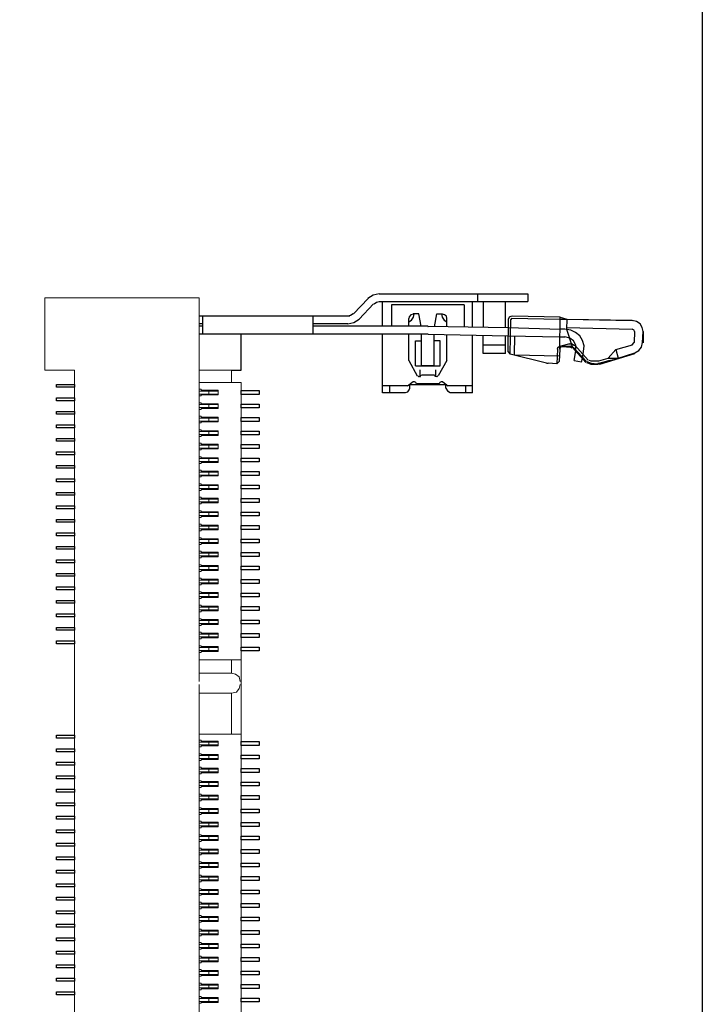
# Model space of a CAD drawing. Header units: millimetres. Extents: x -33 to 164, y -5 to 193.
# Tile 6 of 14: x 110 to 140, y 44 to 87. Entities that reach past the tile are written whole.
import ezdxf

# ---------------------------------------------------------------- set-up
doc = ezdxf.new("R2010")
doc.units = ezdxf.units.MM
doc.header["$LTSCALE"] = 0.1
doc.layers.get('0').update_dxf_attribs({"color": 1})
doc.layers.add('Assembly', color=7, linetype='Continuous')

# ---------------------------------------------------------------- blocks, each defined once
blk = doc.blocks.new('ddr2sodimm')
for p, q in [((125.646, 75.299), (132.248, 75.299)), ((130.005, 75.299), (130.005, 74.961)), ((132.248, 75.299), (132.248, 74.961)), ((125.16, 75.088), (124.504, 74.411)), ((125.393, 74.855), (124.758, 74.178)), ((125.646, 74.961), (132.248, 74.961)), ((125.795, 73.861), (125.795, 74.961)), ((129.794, 73.797), (129.794, 74.961)), ((130.259, 74.961), (130.259, 73.818)), ((131.254, 73.797), (131.254, 74.961)), ((129.413, 74.813), (126.197, 74.813)), ((126.197, 74.813), (126.197, 73.861)), ((127.403, 74.411), (127.149, 74.411)), ((127.509, 73.861), (127.403, 74.411)), ((129.413, 74.813), (129.413, 73.861)), ((124.335, 74.305), (117.648, 74.305)), ((117.796, 74.305), (117.796, 73.501)), ((122.705, 73.501), (122.705, 74.305)), ((126.958, 73.861), (126.958, 74.199)), ((128.651, 73.839), (128.651, 74.199)), ((131.381, 74.157), (131.36, 72.739)), ((131.529, 74.199), (131.487, 74.157)), ((131.529, 74.22), (133.687, 74.178)), ((133.687, 74.263), (131.55, 74.305)), ((133.687, 74.178), (133.984, 74.178)), ((133.984, 74.178), (133.962, 73.734)), ((133.984, 74.178), (136.882, 74.114)), ((133.984, 74.178), (136.882, 74.136)), ((117.796, 73.966), (117.648, 73.966)), ((117.796, 73.861), (117.648, 73.861)), ((124.25, 73.966), (122.705, 73.966)), ((127.805, 73.861), (122.705, 73.861)), ((127.826, 73.839), (127.805, 73.839)), ((127.826, 73.861), (131.381, 73.797)), ((129.413, 73.861), (129.413, 73.839)), ((131.381, 73.797), (133.687, 73.734)), ((133.899, 73.734), (133.687, 73.734)), ((133.962, 73.734), (134.237, 72.908)), ((133.984, 73.797), (136.882, 73.734)), ((136.988, 73.628), (136.967, 73.141)), ((127.805, 73.501), (117.648, 73.501)), ((119.511, 71.903), (119.511, 73.501)), ((125.795, 70.898), (125.795, 73.501)), ((126.958, 72.337), (126.958, 73.501)), ((127.255, 73.205), (127.53, 73.205)), ((127.255, 72.104), (127.255, 73.205)), ((127.53, 72.104), (127.53, 73.501)), ((127.826, 73.501), (127.805, 73.501)), ((127.826, 73.501), (131.381, 73.437)), ((128.08, 72.104), (128.08, 73.48)), ((128.651, 72.337), (128.651, 73.48)), ((129.794, 70.898), (129.794, 73.458)), ((130.259, 72.654), (130.259, 73.458)), ((131.254, 72.654), (131.254, 73.437)), ((131.381, 73.437), (133.666, 73.395)), ((131.656, 72.591), (131.677, 73.437)), ((133.666, 73.395), (133.899, 73.395)), ((136.882, 73.035), (136.967, 73.141)), ((131.254, 73.014), (130.259, 73.014)), ((131.254, 72.654), (130.259, 72.654)), ((133.666, 72.845), (133.645, 72.295)), ((134.111, 73.078), (133.708, 72.972)), ((134.153, 72.972), (133.751, 72.951)), ((133.772, 72.951), (134.153, 72.929)), ((134.237, 72.908), (134.153, 72.951)), ((134.216, 72.887), (134.153, 72.908)), ((134.83, 72.252), (134.237, 72.908)), ((134.851, 72.295), (134.259, 72.929)), ((134.936, 72.358), (134.343, 73.014)), ((134.682, 72.422), (134.724, 72.739)), ((135.444, 72.168), (137.009, 72.654)), ((136.163, 72.824), (136.904, 73.035)), ((126.958, 72.337), (127.339, 71.66)), ((128.651, 72.337), (128.27, 71.66)), ((133.074, 72.21), (131.466, 72.612)), ((131.656, 72.591), (133.645, 72.549)), ((133.645, 72.295), (133.539, 72.189)), ((134.301, 72.337), (134.64, 72.274)), ((134.64, 72.274), (134.682, 72.422)), ((134.851, 72.252), (135.063, 72.168)), ((134.872, 72.295), (135.063, 72.21)), ((134.957, 72.358), (135.063, 72.316)), ((135.042, 72.316), (135.359, 72.316)), ((135.359, 72.316), (135.401, 72.316)), ((135.359, 72.316), (135.359, 72.316)), ((135.359, 72.21), (135.444, 72.231)), ((135.401, 72.316), (135.824, 72.443)), ((135.422, 72.21), (135.846, 72.337)), ((135.846, 72.337), (136.142, 72.4)), ((119.087, 71.903), (119.511, 71.903)), ((127.445, 71.914), (127.445, 71.596)), ((128.08, 72.104), (127.53, 72.104)), ((128.143, 71.914), (128.143, 71.618)), ((133.074, 72.21), (133.158, 72.21)), ((135.042, 72.21), (135.359, 72.189)), ((135.042, 72.168), (135.338, 72.168)), ((135.359, 72.168), (135.444, 72.189)), ((127.53, 71.702), (128.08, 71.702)), ((126.895, 71.216), (125.795, 71.216)), ((126.112, 70.898), (126.112, 71.216)), ((128.651, 71.258), (126.958, 71.258)), ((127.001, 71.11), (127.001, 71.279)), ((128.313, 71.3), (127.297, 71.3)), ((128.609, 71.11), (128.609, 71.279)), ((129.794, 71.216), (128.693, 71.216)), ((129.498, 70.898), (129.498, 71.216)), ((126.81, 70.898), (125.795, 70.898)), ((129.794, 70.898), (128.799, 70.898))]:
    blk.add_line(p, q)
at = {"lineweight": 5}
for p, q in [((119.087, 71.903), (117.648, 71.903)), ((119.087, 71.352), (119.087, 71.903)), ((118.071, 70.846), (118.071, 70.974)), ((118.071, 70.246), (118.071, 70.374)), ((118.071, 69.646), (118.071, 69.774)), ((118.071, 69.046), (118.071, 69.174)), ((118.071, 68.446), (118.071, 68.574)), ((118.071, 67.846), (118.071, 67.974)), ((118.071, 67.246), (118.071, 67.374)), ((118.071, 66.646), (118.071, 66.774)), ((118.071, 66.046), (118.071, 66.174)), ((118.071, 65.446), (118.071, 65.574)), ((118.071, 64.846), (118.071, 64.974)), ((118.071, 64.246), (118.071, 64.374)), ((118.071, 63.646), (118.071, 63.774)), ((118.071, 63.046), (118.071, 63.174)), ((118.071, 62.446), (118.071, 62.574)), ((118.071, 61.846), (118.071, 61.974)), ((118.071, 61.246), (118.071, 61.374)), ((118.071, 60.646), (118.071, 60.774)), ((118.071, 60.046), (118.071, 60.174)), ((118.071, 59.446), (118.071, 59.574)), ((119.087, 58.441), (119.087, 59.033)), ((119.511, 59.033), (119.511, 55.731)), ((117.648, 58.441), (119.087, 58.441)), ((119.087, 57.552), (117.648, 57.552)), ((119.087, 55.731), (119.087, 57.552)), ((118.071, 55.246), (118.071, 55.374)), ((118.071, 54.646), (118.071, 54.774)), ((118.071, 54.046), (118.071, 54.174)), ((118.071, 53.446), (118.071, 53.574)), ((118.071, 52.846), (118.071, 52.974)), ((118.071, 52.246), (118.071, 52.374)), ((118.071, 51.646), (118.071, 51.774)), ((118.071, 51.046), (118.071, 51.174)), ((118.071, 50.446), (118.071, 50.574)), ((118.071, 49.846), (118.071, 49.974)), ((118.071, 49.246), (118.071, 49.374)), ((118.071, 48.646), (118.071, 48.774)), ((118.071, 48.046), (118.071, 48.174)), ((118.071, 47.446), (118.071, 47.574)), ((118.071, 46.846), (118.071, 46.974)), ((118.071, 46.246), (118.071, 46.374)), ((118.071, 45.646), (118.071, 45.774)), ((118.071, 45.046), (118.071, 45.174)), ((118.071, 44.446), (118.071, 44.574)), ((118.071, 43.846), (118.071, 43.974))]:
    blk.add_line(p, q, dxfattribs=at)
for points in [[(125.646, 75.299), (125.371, 75.236), (125.139, 75.088)], [(125.646, 74.94), (125.519, 74.919), (125.414, 74.834)], [(124.25, 74.326), (124.377, 74.347), (124.483, 74.432)], [(126.958, 74.051), (127.085, 74.136), (127.17, 74.263), (127.191, 74.411)], [(128.101, 73.839), (128.207, 74.411), (128.461, 74.411)], [(128.418, 74.411), (128.44, 74.263), (128.524, 74.136), (128.651, 74.051)], [(124.25, 73.966), (124.525, 74.03), (124.758, 74.178)], [(127.149, 74.39), (127.043, 74.368), (126.98, 74.284), (126.958, 74.199)], [(128.651, 74.199), (128.63, 74.305), (128.545, 74.368), (128.461, 74.39)], [(131.36, 72.739), (131.466, 72.612), (131.487, 74.157)], [(131.529, 74.305), (131.423, 74.263), (131.381, 74.157)], [(133.666, 72.845), (133.687, 74.263), (133.984, 74.178)], [(137.369, 73.628), (137.327, 73.797), (137.242, 73.966), (137.073, 74.072), (136.882, 74.114)], [(137.369, 73.628), (137.327, 73.797), (137.242, 73.966), (137.073, 74.072), (136.882, 74.114)], [(134.724, 72.739), (134.745, 72.993), (134.682, 73.226), (134.555, 73.437), (134.364, 73.585), (134.153, 73.691), (133.899, 73.734)], [(136.988, 73.628), (136.967, 73.691), (136.882, 73.734)], [(137.348, 73.12), (137.369, 73.628), (137.369, 73.12)], [(127.255, 72.104), (128.355, 72.104), (128.355, 73.205), (128.08, 73.205)], [(134.386, 72.803), (134.386, 73.014), (134.28, 73.205), (134.111, 73.332), (133.899, 73.395)], [(137.009, 72.676), (137.179, 72.781), (137.306, 72.929), (137.348, 73.141)], [(137.009, 72.676), (137.179, 72.781), (137.306, 72.929), (137.348, 73.141)], [(133.56, 72.845), (133.539, 72.189), (133.158, 72.21)], [(133.56, 72.845), (133.56, 72.866), (133.582, 72.887), (133.582, 72.908), (133.603, 72.929), (133.645, 72.951), (133.666, 72.972), (133.708, 72.972)], [(133.751, 72.929), (133.687, 72.908), (133.666, 72.845)], [(134.322, 72.993), (134.216, 73.056), (134.089, 73.056)], [(134.301, 72.337), (134.386, 72.76), (134.386, 72.803)], [(136.163, 72.824), (135.824, 72.443), (136.269, 72.443)], [(136.163, 72.824), (136.269, 72.443), (137.009, 72.676)], [(126.895, 71.216), (127.149, 71.406), (127.212, 71.406)], [(127.297, 71.3), (127.276, 71.364), (127.212, 71.385)], [(127.36, 71.66), (127.403, 71.618), (127.487, 71.639), (127.509, 71.702)], [(128.101, 71.702), (128.122, 71.639), (128.207, 71.618), (128.249, 71.66)], [(128.397, 71.385), (128.334, 71.364), (128.313, 71.3)], [(128.397, 71.406), (128.461, 71.406), (128.693, 71.216)], [(126.81, 70.919), (126.916, 70.94), (126.98, 71.025), (127.001, 71.11)], [(128.609, 71.11), (128.672, 70.983), (128.799, 70.919)]]:
    blk.add_lwpolyline(points)
for points in [[(117.648, 58.06), (117.648, 75.12), (110.79, 75.12), (110.79, 71.903), (112.102, 71.903), (112.102, 7.217), (110.79, 7.217), (110.79, 4), (117.648, 4), (117.648, 57.933)], [(117.648, 59.033), (119.511, 59.033), (119.511, 71.352), (117.648, 71.352)], [(117.648, 70.762), (117.733, 70.762), (117.733, 70.804), (118.495, 70.804), (118.495, 71.016), (117.733, 71.016), (117.733, 71.058), (117.648, 71.058)], [(117.648, 70.974), (118.495, 70.974), (118.495, 70.846), (117.648, 70.846)], [(117.648, 70.162), (117.733, 70.162), (117.733, 70.204), (118.495, 70.204), (118.495, 70.416), (117.733, 70.416), (117.733, 70.458), (117.648, 70.458)], [(117.648, 70.374), (118.495, 70.374), (118.495, 70.246), (117.648, 70.246)], [(117.648, 69.562), (117.733, 69.562), (117.733, 69.604), (118.495, 69.604), (118.495, 69.816), (117.733, 69.816), (117.733, 69.858), (117.648, 69.858)], [(117.648, 69.774), (118.495, 69.774), (118.495, 69.646), (117.648, 69.646)], [(117.648, 68.962), (117.733, 68.962), (117.733, 69.004), (118.495, 69.004), (118.495, 69.216), (117.733, 69.216), (117.733, 69.258), (117.648, 69.258)], [(117.648, 69.174), (118.495, 69.174), (118.495, 69.046), (117.648, 69.046)], [(117.648, 68.362), (117.733, 68.362), (117.733, 68.404), (118.495, 68.404), (118.495, 68.616), (117.733, 68.616), (117.733, 68.658), (117.648, 68.658)], [(117.648, 68.574), (118.495, 68.574), (118.495, 68.446), (117.648, 68.446)], [(117.648, 67.762), (117.733, 67.762), (117.733, 67.804), (118.495, 67.804), (118.495, 68.016), (117.733, 68.016), (117.733, 68.058), (117.648, 68.058)], [(117.648, 67.974), (118.495, 67.974), (118.495, 67.846), (117.648, 67.846)], [(117.648, 67.162), (117.733, 67.162), (117.733, 67.204), (118.495, 67.204), (118.495, 67.416), (117.733, 67.416), (117.733, 67.458), (117.648, 67.458)], [(117.648, 67.374), (118.495, 67.374), (118.495, 67.246), (117.648, 67.246)], [(117.648, 66.562), (117.733, 66.562), (117.733, 66.604), (118.495, 66.604), (118.495, 66.816), (117.733, 66.816), (117.733, 66.858), (117.648, 66.858)], [(117.648, 66.774), (118.495, 66.774), (118.495, 66.646), (117.648, 66.646)], [(117.648, 65.962), (117.733, 65.962), (117.733, 66.004), (118.495, 66.004), (118.495, 66.216), (117.733, 66.216), (117.733, 66.258), (117.648, 66.258)], [(117.648, 66.174), (118.495, 66.174), (118.495, 66.046), (117.648, 66.046)], [(117.648, 65.362), (117.733, 65.362), (117.733, 65.404), (118.495, 65.404), (118.495, 65.616), (117.733, 65.616), (117.733, 65.658), (117.648, 65.658)], [(117.648, 65.574), (118.495, 65.574), (118.495, 65.446), (117.648, 65.446)], [(117.648, 64.762), (117.733, 64.762), (117.733, 64.804), (118.495, 64.804), (118.495, 65.016), (117.733, 65.016), (117.733, 65.058), (117.648, 65.058)], [(117.648, 64.974), (118.495, 64.974), (118.495, 64.846), (117.648, 64.846)], [(117.648, 64.162), (117.733, 64.162), (117.733, 64.204), (118.495, 64.204), (118.495, 64.416), (117.733, 64.416), (117.733, 64.458), (117.648, 64.458)], [(117.648, 64.374), (118.495, 64.374), (118.495, 64.246), (117.648, 64.246)], [(117.648, 63.562), (117.733, 63.562), (117.733, 63.604), (118.495, 63.604), (118.495, 63.816), (117.733, 63.816), (117.733, 63.858), (117.648, 63.858)], [(117.648, 63.774), (118.495, 63.774), (118.495, 63.646), (117.648, 63.646)], [(117.648, 62.962), (117.733, 62.962), (117.733, 63.004), (118.495, 63.004), (118.495, 63.216), (117.733, 63.216), (117.733, 63.258), (117.648, 63.258)], [(117.648, 63.174), (118.495, 63.174), (118.495, 63.046), (117.648, 63.046)], [(117.648, 62.362), (117.733, 62.362), (117.733, 62.404), (118.495, 62.404), (118.495, 62.616), (117.733, 62.616), (117.733, 62.658), (117.648, 62.658)], [(117.648, 62.574), (118.495, 62.574), (118.495, 62.446), (117.648, 62.446)], [(117.648, 61.762), (117.733, 61.762), (117.733, 61.804), (118.495, 61.804), (118.495, 62.016), (117.733, 62.016), (117.733, 62.058), (117.648, 62.058)], [(117.648, 61.974), (118.495, 61.974), (118.495, 61.846), (117.648, 61.846)], [(117.648, 61.162), (117.733, 61.162), (117.733, 61.204), (118.495, 61.204), (118.495, 61.416), (117.733, 61.416), (117.733, 61.458), (117.648, 61.458)], [(117.648, 61.374), (118.495, 61.374), (118.495, 61.246), (117.648, 61.246)], [(117.648, 60.562), (117.733, 60.562), (117.733, 60.604), (118.495, 60.604), (118.495, 60.816), (117.733, 60.816), (117.733, 60.858), (117.648, 60.858)], [(117.648, 60.774), (118.495, 60.774), (118.495, 60.646), (117.648, 60.646)], [(117.648, 59.962), (117.733, 59.962), (117.733, 60.004), (118.495, 60.004), (118.495, 60.216), (117.733, 60.216), (117.733, 60.258), (117.648, 60.258)], [(117.648, 60.174), (118.495, 60.174), (118.495, 60.046), (117.648, 60.046)], [(117.648, 59.362), (117.733, 59.362), (117.733, 59.404), (118.495, 59.404), (118.495, 59.616), (117.733, 59.616), (117.733, 59.658), (117.648, 59.658)], [(117.648, 59.574), (118.495, 59.574), (118.495, 59.446), (117.648, 59.446)], [(119.468, 58.06), (119.426, 58.271), (119.257, 58.398), (119.087, 58.441)], [(119.087, 57.552), (119.299, 57.594), (119.426, 57.763), (119.468, 57.933)], [(117.648, 7.429), (119.511, 7.429), (119.511, 55.731), (117.648, 55.731)], [(117.648, 55.162), (117.733, 55.162), (117.733, 55.204), (118.495, 55.204), (118.495, 55.416), (117.733, 55.416), (117.733, 55.458), (117.648, 55.458)], [(117.648, 55.374), (118.495, 55.374), (118.495, 55.246), (117.648, 55.246)], [(117.648, 54.562), (117.733, 54.562), (117.733, 54.604), (118.495, 54.604), (118.495, 54.816), (117.733, 54.816), (117.733, 54.858), (117.648, 54.858)], [(117.648, 54.774), (118.495, 54.774), (118.495, 54.646), (117.648, 54.646)], [(117.648, 53.962), (117.733, 53.962), (117.733, 54.004), (118.495, 54.004), (118.495, 54.216), (117.733, 54.216), (117.733, 54.258), (117.648, 54.258)], [(117.648, 54.174), (118.495, 54.174), (118.495, 54.046), (117.648, 54.046)], [(117.648, 53.362), (117.733, 53.362), (117.733, 53.404), (118.495, 53.404), (118.495, 53.616), (117.733, 53.616), (117.733, 53.658), (117.648, 53.658)], [(117.648, 53.574), (118.495, 53.574), (118.495, 53.446), (117.648, 53.446)], [(117.648, 52.762), (117.733, 52.762), (117.733, 52.804), (118.495, 52.804), (118.495, 53.016), (117.733, 53.016), (117.733, 53.058), (117.648, 53.058)], [(117.648, 52.974), (118.495, 52.974), (118.495, 52.846), (117.648, 52.846)], [(117.648, 52.162), (117.733, 52.162), (117.733, 52.204), (118.495, 52.204), (118.495, 52.416), (117.733, 52.416), (117.733, 52.458), (117.648, 52.458)], [(117.648, 52.374), (118.495, 52.374), (118.495, 52.246), (117.648, 52.246)], [(117.648, 51.562), (117.733, 51.562), (117.733, 51.604), (118.495, 51.604), (118.495, 51.816), (117.733, 51.816), (117.733, 51.858), (117.648, 51.858)], [(117.648, 51.774), (118.495, 51.774), (118.495, 51.646), (117.648, 51.646)], [(117.648, 50.962), (117.733, 50.962), (117.733, 51.004), (118.495, 51.004), (118.495, 51.216), (117.733, 51.216), (117.733, 51.258), (117.648, 51.258)], [(117.648, 51.174), (118.495, 51.174), (118.495, 51.046), (117.648, 51.046)], [(117.648, 50.362), (117.733, 50.362), (117.733, 50.404), (118.495, 50.404), (118.495, 50.616), (117.733, 50.616), (117.733, 50.658), (117.648, 50.658)], [(117.648, 50.574), (118.495, 50.574), (118.495, 50.446), (117.648, 50.446)], [(117.648, 49.762), (117.733, 49.762), (117.733, 49.804), (118.495, 49.804), (118.495, 50.016), (117.733, 50.016), (117.733, 50.058), (117.648, 50.058)], [(117.648, 49.974), (118.495, 49.974), (118.495, 49.846), (117.648, 49.846)], [(117.648, 49.162), (117.733, 49.162), (117.733, 49.204), (118.495, 49.204), (118.495, 49.416), (117.733, 49.416), (117.733, 49.458), (117.648, 49.458)], [(117.648, 49.374), (118.495, 49.374), (118.495, 49.246), (117.648, 49.246)], [(117.648, 48.562), (117.733, 48.562), (117.733, 48.604), (118.495, 48.604), (118.495, 48.816), (117.733, 48.816), (117.733, 48.858), (117.648, 48.858)], [(117.648, 48.774), (118.495, 48.774), (118.495, 48.646), (117.648, 48.646)], [(117.648, 47.962), (117.733, 47.962), (117.733, 48.004), (118.495, 48.004), (118.495, 48.216), (117.733, 48.216), (117.733, 48.258), (117.648, 48.258)], [(117.648, 48.174), (118.495, 48.174), (118.495, 48.046), (117.648, 48.046)], [(117.648, 47.362), (117.733, 47.362), (117.733, 47.404), (118.495, 47.404), (118.495, 47.616), (117.733, 47.616), (117.733, 47.658), (117.648, 47.658)], [(117.648, 47.574), (118.495, 47.574), (118.495, 47.446), (117.648, 47.446)], [(117.648, 46.762), (117.733, 46.762), (117.733, 46.804), (118.495, 46.804), (118.495, 47.016), (117.733, 47.016), (117.733, 47.058), (117.648, 47.058)], [(117.648, 46.974), (118.495, 46.974), (118.495, 46.846), (117.648, 46.846)], [(117.648, 46.162), (117.733, 46.162), (117.733, 46.204), (118.495, 46.204), (118.495, 46.416), (117.733, 46.416), (117.733, 46.458), (117.648, 46.458)], [(117.648, 46.374), (118.495, 46.374), (118.495, 46.246), (117.648, 46.246)], [(117.648, 45.562), (117.733, 45.562), (117.733, 45.604), (118.495, 45.604), (118.495, 45.816), (117.733, 45.816), (117.733, 45.858), (117.648, 45.858)], [(117.648, 45.774), (118.495, 45.774), (118.495, 45.646), (117.648, 45.646)], [(117.648, 44.962), (117.733, 44.962), (117.733, 45.004), (118.495, 45.004), (118.495, 45.216), (117.733, 45.216), (117.733, 45.258), (117.648, 45.258)], [(117.648, 45.174), (118.495, 45.174), (118.495, 45.046), (117.648, 45.046)], [(117.648, 44.362), (117.733, 44.362), (117.733, 44.404), (118.495, 44.404), (118.495, 44.616), (117.733, 44.616), (117.733, 44.658), (117.648, 44.658)], [(117.648, 44.574), (118.495, 44.574), (118.495, 44.446), (117.648, 44.446)], [(117.648, 43.762), (117.733, 43.762), (117.733, 43.804), (118.495, 43.804), (118.495, 44.016), (117.733, 44.016), (117.733, 44.058), (117.648, 44.058)], [(117.648, 43.974), (118.495, 43.974), (118.495, 43.846), (117.648, 43.846)]]:
    blk.add_lwpolyline(points, dxfattribs=at)
for points in [[(112.102, 71.274), (112.102, 71.146), (111.306, 71.146), (111.306, 71.274)], [(119.511, 70.825), (119.511, 70.995), (120.306, 70.995), (120.306, 70.825)], [(112.102, 70.674), (112.102, 70.546), (111.306, 70.546), (111.306, 70.674)], [(112.102, 70.074), (112.102, 69.946), (111.306, 69.946), (111.306, 70.074)], [(119.511, 70.225), (119.511, 70.395), (120.306, 70.395), (120.306, 70.225)], [(119.511, 69.625), (119.511, 69.795), (120.306, 69.795), (120.306, 69.625)], [(112.102, 69.474), (112.102, 69.346), (111.306, 69.346), (111.306, 69.474)], [(119.511, 69.025), (119.511, 69.195), (120.306, 69.195), (120.306, 69.025)], [(112.102, 68.874), (112.102, 68.746), (111.306, 68.746), (111.306, 68.874)], [(119.511, 68.425), (119.511, 68.595), (120.306, 68.595), (120.306, 68.425)], [(112.102, 68.274), (112.102, 68.146), (111.306, 68.146), (111.306, 68.274)], [(119.511, 67.825), (119.511, 67.995), (120.306, 67.995), (120.306, 67.825)], [(112.102, 67.674), (112.102, 67.546), (111.306, 67.546), (111.306, 67.674)], [(112.102, 67.074), (112.102, 66.946), (111.306, 66.946), (111.306, 67.074)], [(119.511, 67.225), (119.511, 67.395), (120.306, 67.395), (120.306, 67.225)], [(119.511, 66.625), (119.511, 66.795), (120.306, 66.795), (120.306, 66.625)], [(112.102, 66.474), (112.102, 66.346), (111.306, 66.346), (111.306, 66.474)], [(119.511, 66.025), (119.511, 66.195), (120.306, 66.195), (120.306, 66.025)], [(112.102, 65.874), (112.102, 65.746), (111.306, 65.746), (111.306, 65.874)], [(112.102, 65.274), (112.102, 65.146), (111.306, 65.146), (111.306, 65.274)], [(119.511, 65.425), (119.511, 65.595), (120.306, 65.595), (120.306, 65.425)], [(119.511, 64.825), (119.511, 64.995), (120.306, 64.995), (120.306, 64.825)], [(112.102, 64.674), (112.102, 64.546), (111.306, 64.546), (111.306, 64.674)], [(119.511, 64.225), (119.511, 64.395), (120.306, 64.395), (120.306, 64.225)], [(112.102, 64.074), (112.102, 63.946), (111.306, 63.946), (111.306, 64.074)], [(112.102, 63.474), (112.102, 63.346), (111.306, 63.346), (111.306, 63.474)], [(119.511, 63.625), (119.511, 63.795), (120.306, 63.795), (120.306, 63.625)], [(119.511, 63.025), (119.511, 63.195), (120.306, 63.195), (120.306, 63.025)], [(112.102, 62.874), (112.102, 62.746), (111.306, 62.746), (111.306, 62.874)], [(119.511, 62.425), (119.511, 62.595), (120.306, 62.595), (120.306, 62.425)], [(112.102, 62.274), (112.102, 62.146), (111.306, 62.146), (111.306, 62.274)], [(119.511, 61.825), (119.511, 61.995), (120.306, 61.995), (120.306, 61.825)], [(112.102, 61.674), (112.102, 61.546), (111.306, 61.546), (111.306, 61.674)], [(119.511, 61.225), (119.511, 61.395), (120.306, 61.395), (120.306, 61.225)], [(112.102, 61.074), (112.102, 60.946), (111.306, 60.946), (111.306, 61.074)], [(112.102, 60.474), (112.102, 60.346), (111.306, 60.346), (111.306, 60.474)], [(119.511, 60.625), (119.511, 60.795), (120.306, 60.795), (120.306, 60.625)], [(119.511, 60.025), (119.511, 60.195), (120.306, 60.195), (120.306, 60.025)], [(112.102, 59.874), (112.102, 59.746), (111.306, 59.746), (111.306, 59.874)], [(119.511, 59.425), (119.511, 59.595), (120.306, 59.595), (120.306, 59.425)], [(112.102, 55.674), (112.102, 55.546), (111.306, 55.546), (111.306, 55.674)], [(119.511, 55.225), (119.511, 55.395), (120.306, 55.395), (120.306, 55.225)], [(112.102, 55.074), (112.102, 54.946), (111.306, 54.946), (111.306, 55.074)], [(119.511, 54.625), (119.511, 54.795), (120.306, 54.795), (120.306, 54.625)], [(112.102, 54.474), (112.102, 54.346), (111.306, 54.346), (111.306, 54.474)], [(112.102, 53.874), (112.102, 53.746), (111.306, 53.746), (111.306, 53.874)], [(119.511, 54.025), (119.511, 54.195), (120.306, 54.195), (120.306, 54.025)], [(119.511, 53.425), (119.511, 53.595), (120.306, 53.595), (120.306, 53.425)], [(112.102, 53.274), (112.102, 53.146), (111.306, 53.146), (111.306, 53.274)], [(119.511, 52.825), (119.511, 52.995), (120.306, 52.995), (120.306, 52.825)], [(112.102, 52.674), (112.102, 52.546), (111.306, 52.546), (111.306, 52.674)], [(119.511, 52.225), (119.511, 52.395), (120.306, 52.395), (120.306, 52.225)], [(112.102, 52.074), (112.102, 51.946), (111.306, 51.946), (111.306, 52.074)], [(119.511, 51.625), (119.511, 51.795), (120.306, 51.795), (120.306, 51.625)], [(112.102, 51.474), (112.102, 51.346), (111.306, 51.346), (111.306, 51.474)], [(112.102, 50.874), (112.102, 50.746), (111.306, 50.746), (111.306, 50.874)], [(119.511, 51.025), (119.511, 51.195), (120.306, 51.195), (120.306, 51.025)], [(119.511, 50.425), (119.511, 50.595), (120.306, 50.595), (120.306, 50.425)], [(112.102, 50.274), (112.102, 50.146), (111.306, 50.146), (111.306, 50.274)], [(119.511, 49.825), (119.511, 49.995), (120.306, 49.995), (120.306, 49.825)], [(112.102, 49.674), (112.102, 49.546), (111.306, 49.546), (111.306, 49.674)], [(112.102, 49.074), (112.102, 48.946), (111.306, 48.946), (111.306, 49.074)], [(119.511, 49.225), (119.511, 49.395), (120.306, 49.395), (120.306, 49.225)], [(119.511, 48.625), (119.511, 48.795), (120.306, 48.795), (120.306, 48.625)], [(112.102, 48.474), (112.102, 48.346), (111.306, 48.346), (111.306, 48.474)], [(119.511, 48.025), (119.511, 48.195), (120.306, 48.195), (120.306, 48.025)], [(112.102, 47.874), (112.102, 47.746), (111.306, 47.746), (111.306, 47.874)], [(112.102, 47.274), (112.102, 47.146), (111.306, 47.146), (111.306, 47.274)], [(119.511, 47.425), (119.511, 47.595), (120.306, 47.595), (120.306, 47.425)], [(119.511, 46.825), (119.511, 46.995), (120.306, 46.995), (120.306, 46.825)], [(112.102, 46.674), (112.102, 46.546), (111.306, 46.546), (111.306, 46.674)], [(119.511, 46.225), (119.511, 46.395), (120.306, 46.395), (120.306, 46.225)], [(112.102, 46.074), (112.102, 45.946), (111.306, 45.946), (111.306, 46.074)], [(119.511, 45.625), (119.511, 45.795), (120.306, 45.795), (120.306, 45.625)], [(112.102, 45.474), (112.102, 45.346), (111.306, 45.346), (111.306, 45.474)], [(119.511, 45.025), (119.511, 45.195), (120.306, 45.195), (120.306, 45.025)], [(112.102, 44.874), (112.102, 44.746), (111.306, 44.746), (111.306, 44.874)], [(112.102, 44.274), (112.102, 44.146), (111.306, 44.146), (111.306, 44.274)], [(119.511, 44.425), (119.511, 44.595), (120.306, 44.595), (120.306, 44.425)], [(119.511, 43.825), (119.511, 43.995), (120.306, 43.995), (120.306, 43.825)]]:
    blk.add_lwpolyline(points, close=True)

msp = doc.modelspace()

# ---------------------------------------------------------------- linework, layer by layer
at = {"layer": 'Assembly'}
msp.add_lwpolyline([(0, 158.24), (140, 158.24), (140, 0), (0, 0), (0, 158.24)], dxfattribs=at)

# ---------------------------------------------------------------- block references
msp.add_blockref('ddr2sodimm', (0, 0), dxfattribs=at)

doc.saveas('drawing.dxf')
